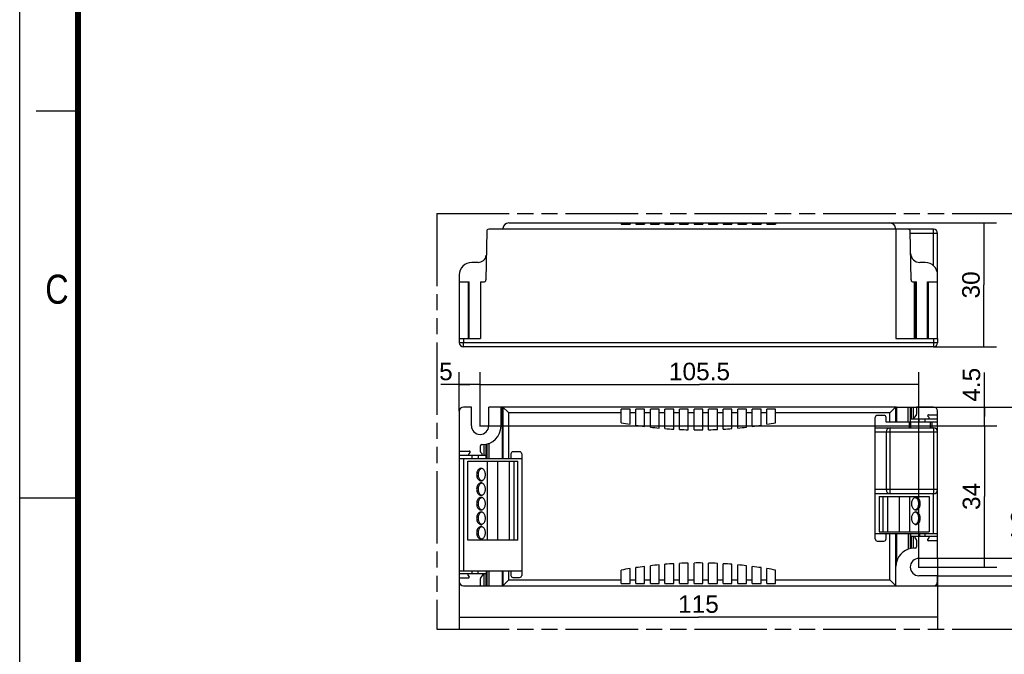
# Model space of a CAD drawing. Header units: millimetres. Extents: x 0 to 210, y 0 to 297.
# Tile 2 of 7: x 0 to 118, y 130 to 206. Entities that reach past the tile are written whole.
import ezdxf
from ezdxf.enums import TextEntityAlignment as Align

# ---------------------------------------------------------------- set-up
doc = ezdxf.new("R2010")
doc.units = ezdxf.units.MM
doc.header["$LTSCALE"] = 19.36
doc.linetypes.add('PHANTOM', pattern=[0.8, 0.45, -0.05, 0.1, -0.05, 0.1, -0.05])
doc.layers.get('0').update_dxf_attribs({"linetype": 'CONTINUOUS'})
for name, color, linetype in [('DEFAULT_3', 7, 'PHANTOM'), ('Z_AXIS', 7, 'CONTINUOUS'), ('Z_DIM_2D', 7, 'CONTINUOUS')]:
    doc.layers.add(name, color=color, linetype=linetype)
doc.styles.add('TEXTSTYLE_2', font='txt', dxfattribs={"width": 0.75})
doc.styles.add('TEXTSTYLE_3', font='helveticaneueltw1g-ltcn.otf')
doc.dimstyles.new('DIMSTYLE_1', dxfattribs={"dimtxt": 2.1, "dimasz": 3.5, "dimexe": 1.5, "dimexo": 0, "dimgap": 0.525, "dimtad": 1, "dimdec": 3, "dimlfac": 2, "dimdsep": 46, "dimtxsty": 'TEXTSTYLE_3', "dimcen": 0.09, "dimclrt": 5, "dimadec": 0, "dimazin": 0, "dimtp": 0.2, "dimtm": 0.2, "dimtfac": 1, "dimtdec": 3, "dimtofl": 0, "dimtmove": 0, "dimatfit": 3, "dimfxl": 0, "dimtolj": 1, "dimarcsym": 0})
doc.dimstyles.new('DIMSTYLE_2', dxfattribs={"dimtxt": 2.1, "dimasz": 3.5, "dimexe": 1.5, "dimexo": 0, "dimgap": 0.525, "dimtad": 1, "dimdec": 3, "dimlfac": 2, "dimdsep": 46, "dimtxsty": 'TEXTSTYLE_3', "dimcen": 0.09, "dimclrt": 5, "dimadec": 0, "dimazin": 0, "dimtp": 0.1, "dimtm": 0.1, "dimtfac": 1, "dimtdec": 3, "dimtofl": 0, "dimtmove": 0, "dimatfit": 3, "dimfxl": 0, "dimtolj": 1, "dimarcsym": 0})
doc.dimstyles.new('DIMSTYLE_3', dxfattribs={"dimtxt": 2.1, "dimasz": 3.5, "dimexe": 1.5, "dimexo": 0, "dimgap": 0.525, "dimtad": 1, "dimdec": 3, "dimlfac": 2, "dimdsep": 46, "dimtxsty": 'TEXTSTYLE_3', "dimcen": 0.09, "dimclrt": 5, "dimadec": 0, "dimazin": 0, "dimtp": 0.3, "dimtm": 0.3, "dimtfac": 1, "dimtdec": 3, "dimtofl": 0, "dimtmove": 0, "dimatfit": 3, "dimfxl": 0, "dimtolj": 1, "dimarcsym": 0})

# ---------------------------------------------------------------- blocks, each defined once
blk = doc.blocks.new('*D1')
at = {"layer": 'Z_DIM_2D', "color": 2, "linetype": 'Continuous'}
for p, q in [((104.59, 181.55), (117.41, 181.55)), ((115.91, 181.55), (115.91, 174.1)), ((115.91, 166.65), (115.91, 174.1)), ((109.84, 166.65), (117.41, 166.65))]:
    blk.add_line(p, q, dxfattribs=at)
at = {"layer": 'Z_DIM_2D', "color": 5, "linetype": 'Continuous', "style": 'TEXTSTYLE_3'}
blk.add_text('30', height=2.1, rotation=90, dxfattribs=at).set_placement((115.39, 174.1), align=Align.CENTER)
blk = doc.blocks.new('_NONE')
blk = doc.blocks.new('*D2')
at = {"layer": 'Z_DIM_2D', "color": 2, "linetype": 'Continuous'}
for p, q in [((52.84, 158.91), (52.84, 163.62)), ((55.34, 157.09), (55.34, 163.62)), ((54.09, 162.12), (50.64, 162.12)), ((52.84, 162.12), (54.09, 162.12)), ((55.34, 162.12), (54.09, 162.12))]:
    blk.add_line(p, q, dxfattribs=at)
at = {"layer": 'Z_DIM_2D', "color": 5, "linetype": 'Continuous', "style": 'TEXTSTYLE_3'}
blk.add_text('5', height=2.1, dxfattribs=at).set_placement((52.05, 162.64), align=Align.RIGHT)
blk = doc.blocks.new('*D3')
at = {"layer": 'Z_DIM_2D', "color": 2, "linetype": 'Continuous'}
for p, q in [((55.34, 157.16), (55.34, 163.62)), ((108.09, 140.08), (108.09, 163.62)), ((55.34, 162.12), (81.71, 162.12)), ((108.09, 162.12), (81.71, 162.12))]:
    blk.add_line(p, q, dxfattribs=at)
at = {"layer": 'Z_DIM_2D', "color": 5, "linetype": 'Continuous', "style": 'TEXTSTYLE_3'}
blk.add_text('105.5', height=2.1, dxfattribs=at).set_placement((81.71, 162.64), align=Align.CENTER)
blk = doc.blocks.new('*D4')
at = {"layer": 'Z_DIM_2D', "color": 2, "linetype": 'Continuous'}
for p, q in [((115.97, 158.28), (115.97, 163.57)), ((105.3, 159.41), (117.47, 159.41)), ((115.97, 159.41), (115.97, 158.28)), ((115.97, 157.16), (115.97, 158.28)), ((55.34, 157.16), (117.47, 157.16))]:
    blk.add_line(p, q, dxfattribs=at)
at = {"layer": 'Z_DIM_2D', "color": 5, "linetype": 'Continuous', "style": 'TEXTSTYLE_3'}
blk.add_text('4.5', height=2.1, rotation=90, dxfattribs=at).set_placement((115.45, 160.05))
blk = doc.blocks.new('*D5')
at = {"layer": 'Z_DIM_2D', "color": 2, "linetype": 'Continuous'}
for p, q in [((55.27, 157.16), (117.47, 157.16)), ((115.97, 157.16), (115.97, 148.66)), ((115.97, 140.16), (115.97, 148.66)), ((108.02, 140.16), (117.47, 140.16))]:
    blk.add_line(p, q, dxfattribs=at)
at = {"layer": 'Z_DIM_2D', "color": 5, "linetype": 'Continuous', "style": 'TEXTSTYLE_3'}
blk.add_text('34', height=2.1, rotation=90, dxfattribs=at).set_placement((115.45, 148.66), align=Align.CENTER)
blk = doc.blocks.new('*D6')
at = {"layer": 'Z_DIM_2D', "color": 2, "linetype": 'Continuous'}
for p, q in [((105.3, 159.41), (128.88, 159.41)), ((127.38, 159.41), (127.38, 148.66)), ((127.38, 137.91), (127.38, 148.66)), ((105.3, 137.91), (128.88, 137.91))]:
    blk.add_line(p, q, dxfattribs=at)
at = {"layer": 'Z_DIM_2D', "color": 5, "linetype": 'Continuous', "style": 'TEXTSTYLE_3'}
blk.add_text('43', height=2.1, rotation=90, dxfattribs=at).set_placement((126.85, 148.66), align=Align.CENTER)
blk = doc.blocks.new('*D7')
at = {"layer": 'Z_DIM_2D', "color": 2, "linetype": 'Continuous'}
for p, q in [((52.84, 154.1), (52.84, 132.63)), ((110.34, 141.21), (110.34, 132.63)), ((52.84, 134.13), (81.59, 134.13)), ((110.34, 134.13), (81.59, 134.13))]:
    blk.add_line(p, q, dxfattribs=at)
at = {"layer": 'Z_DIM_2D', "color": 5, "linetype": 'Continuous', "style": 'TEXTSTYLE_3'}
blk.add_text('115', height=2.1, dxfattribs=at).set_placement((81.59, 134.66), align=Align.CENTER)
blk = doc.blocks.new('*D8')
at = {"layer": 'Z_DIM_2D', "color": 2, "linetype": 'Continuous'}
for p, q in [((121.77, 140.16), (121.77, 146.45)), ((110.34, 141.21), (123.27, 141.21)), ((121.77, 141.21), (121.77, 140.16)), ((121.77, 139.11), (121.77, 140.16)), ((110.34, 139.11), (123.27, 139.11))]:
    blk.add_line(p, q, dxfattribs=at)
at = {"layer": 'Z_DIM_2D', "color": 5, "linetype": 'Continuous', "style": 'TEXTSTYLE_3'}
blk.add_text('4.2', height=2.1, rotation=90, dxfattribs=at).set_placement((121.25, 142.92))

msp = doc.modelspace()

# ---------------------------------------------------------------- linework, layer by layer
at = {"color": 2, "linetype": 'Continuous'}
for p, q in [((0, 0), (0, 297)), ((7, 195), (2, 195)), ((0, 148.5), (7, 148.5))]:
    msp.add_line(p, q, dxfattribs=at)
at = {"color": 7, "linetype": 'Continuous'}
for p, q in [((109.83916, 180.80163), (105.38661, 180.80164)), ((107.14571, 174.69727), (107.04345, 180.556)), ((110.33916, 167.65164), (110.33916, 180.30163)), ((55.09373, 176.80164), (54.33917, 176.80164)), ((108.83918, 176.80308), (108.19975, 176.80308)), ((52.83917, 175.30164), (52.83917, 174.45164)), ((107.39567, 174.45164), (107.78741, 174.45164)), ((107.78741, 167.65164), (107.78741, 174.45164)), ((109.13024, 174.45164), (110.33916, 174.45164)), ((109.83916, 166.65164), (53.33916, 166.65164)), ((105.38661, 159.40848), (107.78926, 159.40848)), ((107.78926, 159.40848), (107.78926, 158.54198)), ((102.83916, 143.54198), (102.83916, 158.15848)), ((103.88916, 158.40848), (103.08916, 158.40848)), ((104.13916, 157.60848), (104.13916, 158.15848)), ((110.33916, 157.60748), (104.13916, 157.60848)), ((107.08986, 157.98248), (110.33916, 157.98248)), ((107.75252, 158.44102), (107.5056, 158.14676)), ((108.09349, 157.98248), (108.09349, 157.60748)), ((109.30333, 158.14673), (109.15953, 158.31823)), ((109.23616, 158.48248), (110.33916, 158.48248)), ((110.33916, 143.32749), (110.33916, 158.48248)), ((102.83916, 156.90848), (109.83916, 156.90848)), ((104.13916, 156.40848), (104.13916, 149.48348)), ((52.83916, 154.09997), (52.83916, 153.22497)), ((60.08916, 154.02498), (59.28916, 154.02498)), ((52.83917, 153.59997), (56.08442, 153.59997)), ((52.83917, 153.22498), (56.13487, 153.22498)), ((53.33916, 153.22498), (53.33916, 139.70848)), ((53.86416, 143.40848), (53.86416, 152.90848)), ((53.86416, 152.90848), (59.86416, 152.90848)), ((56.08442, 153.22498), (56.08442, 153.59997)), ((56.21416, 143.40848), (56.21416, 152.90848)), ((57.46416, 143.40848), (57.46416, 152.90848)), ((58.7876, 153.22498), (60.33916, 153.22498)), ((58.86416, 143.40848), (58.86416, 152.90848)), ((59.03916, 153.77498), (59.03916, 153.22498)), ((59.44559, 143.40848), (59.44559, 152.90848)), ((59.86416, 143.40848), (59.86416, 152.90848)), ((60.33916, 153.77498), (60.33916, 139.15848)), ((55.48254, 152.00299), (55.41162, 151.9657)), ((55.54313, 152.02173), (55.48254, 152.00299)), ((55.41162, 150.60126), (55.48254, 150.56397)), ((55.48254, 150.56397), (55.54313, 150.54523)), ((55.48254, 150.25299), (55.41162, 150.2157)), ((55.54313, 150.27173), (55.48254, 150.25299)), ((55.41162, 148.85126), (55.48254, 148.81397)), ((55.48254, 148.50299), (55.41162, 148.4657)), ((55.48254, 148.81397), (55.54313, 148.79523)), ((55.54313, 148.52173), (55.48254, 148.50299)), ((109.83916, 148.98348), (102.83916, 148.98348)), ((103.31416, 148.65848), (109.31416, 148.65848)), ((103.31416, 148.65848), (103.31416, 144.40848)), ((103.73273, 148.65848), (103.73273, 144.40848)), ((104.31416, 148.65848), (104.31416, 144.40848)), ((105.71416, 148.65848), (105.71416, 144.40848)), ((106.96416, 148.65848), (106.96416, 144.40848)), ((107.69578, 148.50299), (107.63519, 148.52173)), ((107.7667, 148.4657), (107.69578, 148.50299)), ((109.31416, 148.65848), (109.31416, 144.40848)), ((109.83916, 144.20948), (109.83916, 148.98348)), ((55.41162, 147.10126), (55.48254, 147.06397)), ((55.48254, 147.06397), (55.54313, 147.04523)), ((55.54313, 146.77173), (55.48254, 146.75299)), ((107.63519, 147.04523), (107.69578, 147.06397)), ((107.69578, 146.75299), (107.63519, 146.77173)), ((107.69578, 147.06397), (107.7667, 147.10126)), ((55.48254, 146.75299), (55.41162, 146.7157)), ((107.7667, 146.7157), (107.69578, 146.75299)), ((55.41162, 145.35126), (55.48254, 145.31397)), ((55.48254, 145.00299), (55.41162, 144.9657)), ((55.48254, 145.31397), (55.54313, 145.29523)), ((55.54313, 145.02173), (55.48254, 145.00299)), ((103.31416, 144.40848), (109.31416, 144.40848)), ((107.63519, 145.29523), (107.69578, 145.31397)), ((107.69578, 145.31397), (107.7667, 145.35126)), ((59.86416, 143.40848), (53.86416, 143.40848)), ((55.41162, 143.60126), (55.48254, 143.56397)), ((55.48254, 143.56397), (55.54313, 143.54523)), ((102.83916, 144.20848), (110.33918, 144.20948)), ((103.08916, 143.29198), (103.88916, 143.29198)), ((104.13916, 143.54198), (104.13916, 144.20848)), ((110.33918, 143.83448), (107.08992, 143.83448)), ((107.60242, 143.66903), (107.75178, 143.49089)), ((107.78741, 143.39295), (107.78741, 142.57348)), ((109.15354, 143.49177), (109.30326, 143.6702)), ((110.33916, 143.32749), (109.23014, 143.32749)), ((107.63758, 142.42365), (107.53882, 142.42365)), ((52.83916, 139.71098), (52.83916, 138.83598)), ((52.83917, 139.70848), (56.13487, 139.70848)), ((56.08442, 139.70848), (56.08442, 139.33598)), ((58.7876, 139.70848), (60.33916, 139.70848)), ((59.03916, 139.70848), (59.03916, 139.15848)), ((56.08442, 139.33598), (52.83917, 139.33598)), ((59.28916, 138.90848), (60.08916, 138.90848))]:
    msp.add_line(p, q, dxfattribs=at)
at = {"color": 9, "linetype": 'Continuous'}
for p, q in [((110.33916, 180.30163), (107.04789, 180.30163)), ((109.83916, 176.41686), (109.83916, 180.80163)), ((107.53882, 167.65164), (107.53882, 174.45164)), ((107.63758, 167.65164), (107.63758, 174.45164)), ((109.23014, 167.65164), (109.23014, 174.45164)), ((110.33916, 167.15164), (52.83916, 167.15164)), ((53.33916, 166.65164), (53.33916, 167.15164)), ((109.83916, 167.15164), (109.83916, 166.65164)), ((104.58818, 157.60848), (104.58818, 158.70848)), ((105.28681, 159.40711), (105.28681, 157.60848)), ((105.38661, 159.40848), (105.38661, 157.60848)), ((106.79349, 157.60848), (106.79349, 159.40848)), ((107.04345, 159.40848), (107.04345, 157.60848)), ((107.14571, 159.40848), (107.14571, 157.98248)), ((107.39567, 159.40848), (107.39567, 157.98248)), ((106.93856, 156.90848), (106.93856, 157.60748)), ((107.08986, 157.60848), (107.08986, 157.98248)), ((107.1117, 156.90848), (107.1117, 157.60748)), ((108.83916, 157.60748), (108.83916, 157.98248)), ((109.46657, 156.90848), (109.46657, 157.60748)), ((109.63971, 157.60748), (109.63971, 156.90848)), ((102.83916, 156.40848), (110.33916, 156.40848)), ((104.63916, 148.98348), (104.63916, 156.90848)), ((109.83916, 156.90848), (109.83916, 148.98348)), ((55.78265, 154.89794), (55.78265, 153.59997)), ((56.03261, 154.92846), (56.03261, 153.59997)), ((54.33917, 153.59997), (54.33917, 153.22497)), ((55.09373, 153.59997), (55.09373, 153.22497)), ((110.33916, 149.48348), (102.83916, 149.48348)), ((104.58818, 138.60848), (104.58818, 144.20848)), ((105.28681, 144.20848), (105.28681, 137.90985)), ((105.38661, 144.20848), (105.38661, 140.73445)), ((106.79349, 144.20848), (106.79349, 142.29453)), ((107.04345, 144.20848), (107.04345, 142.36757)), ((107.08992, 144.20848), (107.08992, 143.83448)), ((107.14571, 143.83448), (107.14571, 142.3885)), ((107.39567, 143.83448), (107.39567, 142.41902)), ((108.19975, 143.83448), (108.19975, 144.20948)), ((108.83918, 143.83448), (108.83918, 144.20948)), ((54.33917, 139.71098), (54.33917, 139.33598)), ((55.09373, 139.33598), (55.09373, 139.71098)), ((55.78265, 139.33598), (55.78265, 137.90848)), ((56.03261, 139.33598), (56.03261, 137.90848))]:
    msp.add_line(p, q, dxfattribs=at)
at = {"color": 7, "linetype": 'Continuous', "const_width": 0.7}
msp.add_lwpolyline([(7, 7), (7, 290)], dxfattribs=at)
at = {"color": 7, "linetype": 'Continuous'}
for points in [[(55.45515, 152.03348), (55.38594, 152.02698), (55.31789, 152.00792), (55.25222, 151.97631), (55.18999, 151.933), (55.13234, 151.87843), (55.08015, 151.81381), (55.03446, 151.74), (54.99587, 151.65848), (54.96524, 151.57046), (54.94289, 151.47759), (54.92949, 151.38219), (54.92482, 151.28348)], [(55.41162, 151.9657), (55.34525, 151.91432), (55.28463, 151.85029), (55.23119, 151.77455), (55.18579, 151.68896), (55.1496, 151.59499), (55.12308, 151.49478), (55.10719, 151.39127), (55.1016, 151.28348)], [(55.98548, 151.28348), (55.98081, 151.38219), (55.96741, 151.47759), (55.94506, 151.57046), (55.91443, 151.65848), (55.87584, 151.74), (55.83015, 151.81381), (55.77796, 151.87843), (55.72032, 151.933), (55.65808, 151.97631), (55.59241, 152.00792), (55.52436, 152.02698), (55.45515, 152.03348)], [(54.92482, 151.28348), (54.92949, 151.18477), (54.94289, 151.08937), (54.96524, 150.9965), (54.99587, 150.90848), (55.03446, 150.82696), (55.08015, 150.75315), (55.13234, 150.68853), (55.18999, 150.63396), (55.25222, 150.59065), (55.31789, 150.55904), (55.38594, 150.53998), (55.45515, 150.53348)], [(55.1016, 151.28348), (55.10719, 151.17569), (55.12308, 151.07218), (55.1496, 150.97197), (55.18579, 150.878), (55.23119, 150.79241), (55.28463, 150.71667), (55.34525, 150.65264), (55.41162, 150.60126)], [(55.45515, 150.53348), (55.52436, 150.53998), (55.59241, 150.55904), (55.65808, 150.59065), (55.72032, 150.63396), (55.77796, 150.68853), (55.83015, 150.75315), (55.87584, 150.82696), (55.91443, 150.90848), (55.94506, 150.9965), (55.96741, 151.08937), (55.98081, 151.18477), (55.98548, 151.28348)], [(55.45515, 150.28348), (55.38594, 150.27698), (55.31789, 150.25792), (55.25222, 150.22631), (55.18999, 150.183), (55.13234, 150.12843), (55.08015, 150.06381), (55.03446, 149.99), (54.99587, 149.90848), (54.96524, 149.82046), (54.94289, 149.72759), (54.92949, 149.63219), (54.92482, 149.53348)], [(54.92482, 149.53348), (54.92949, 149.43477), (54.94289, 149.33937), (54.96524, 149.2465), (54.99587, 149.15848), (55.03446, 149.07696), (55.08015, 149.00315), (55.13234, 148.93853), (55.18999, 148.88396), (55.25222, 148.84065), (55.31789, 148.80904), (55.38594, 148.78998), (55.45515, 148.78348)], [(55.41162, 150.2157), (55.34525, 150.16432), (55.28463, 150.10029), (55.23119, 150.02455), (55.18579, 149.93896), (55.1496, 149.84499), (55.12308, 149.74478), (55.10719, 149.64127), (55.1016, 149.53348)], [(55.1016, 149.53348), (55.10719, 149.42569), (55.12308, 149.32218), (55.1496, 149.22197), (55.18579, 149.128), (55.23119, 149.04241), (55.28463, 148.96667), (55.34525, 148.90264), (55.41162, 148.85126)], [(55.98548, 149.53348), (55.98081, 149.63219), (55.96741, 149.72759), (55.94506, 149.82046), (55.91443, 149.90848), (55.87584, 149.99), (55.83015, 150.06381), (55.77796, 150.12843), (55.72032, 150.183), (55.65808, 150.22631), (55.59241, 150.25792), (55.52436, 150.27698), (55.45515, 150.28348)], [(55.45515, 148.78348), (55.52436, 148.78998), (55.59241, 148.80904), (55.65808, 148.84065), (55.72032, 148.88396), (55.77796, 148.93853), (55.83015, 149.00315), (55.87584, 149.07696), (55.91443, 149.15848), (55.94506, 149.2465), (55.96741, 149.33937), (55.98081, 149.43477), (55.98548, 149.53348)], [(55.45515, 148.53348), (55.38594, 148.52698), (55.31789, 148.50792), (55.25222, 148.47631), (55.18999, 148.433), (55.13234, 148.37843), (55.08015, 148.31381), (55.03446, 148.24), (54.99587, 148.15848), (54.96524, 148.07046), (54.94289, 147.97759), (54.92949, 147.88219), (54.92482, 147.78348)], [(55.41162, 148.4657), (55.34525, 148.41432), (55.28463, 148.35029), (55.23119, 148.27455), (55.18579, 148.18896), (55.1496, 148.09499), (55.12308, 147.99478), (55.10719, 147.89127), (55.1016, 147.78348)], [(55.98548, 147.78348), (55.98081, 147.88219), (55.96741, 147.97759), (55.94506, 148.07046), (55.91443, 148.15848), (55.87584, 148.24), (55.83015, 148.31381), (55.77796, 148.37843), (55.72032, 148.433), (55.65808, 148.47631), (55.59241, 148.50792), (55.52436, 148.52698), (55.45515, 148.53348)], [(107.72317, 148.53348), (107.65396, 148.52698), (107.58591, 148.50792), (107.52024, 148.47631), (107.458, 148.433), (107.40036, 148.37843), (107.34817, 148.31381), (107.30248, 148.24), (107.26389, 148.15848), (107.23326, 148.07046), (107.21091, 147.97759), (107.19751, 147.88219), (107.19284, 147.78348)], [(108.2535, 147.78348), (108.24883, 147.88219), (108.23543, 147.97759), (108.21308, 148.07046), (108.18245, 148.15848), (108.14386, 148.24), (108.09817, 148.31381), (108.04598, 148.37843), (107.98833, 148.433), (107.9261, 148.47631), (107.86043, 148.50792), (107.79238, 148.52698), (107.72317, 148.53348)], [(108.07672, 147.78348), (108.07114, 147.89127), (108.05524, 147.99478), (108.02872, 148.09499), (107.99254, 148.18896), (107.94713, 148.27455), (107.89369, 148.35029), (107.83307, 148.41432), (107.7667, 148.4657)], [(54.92482, 147.78348), (54.92949, 147.68477), (54.94289, 147.58937), (54.96524, 147.4965), (54.99587, 147.40848), (55.03446, 147.32696), (55.08015, 147.25315), (55.13234, 147.18853), (55.18999, 147.13396), (55.25222, 147.09065), (55.31789, 147.05904), (55.38594, 147.03998), (55.45515, 147.03348)], [(55.45515, 146.78348), (55.38594, 146.77698), (55.31789, 146.75792), (55.25222, 146.72631), (55.18999, 146.683), (55.13234, 146.62843), (55.08015, 146.56381), (55.03446, 146.49), (54.99587, 146.40848), (54.96524, 146.32046), (54.94289, 146.22759), (54.92949, 146.13219), (54.92482, 146.03348)], [(55.1016, 147.78348), (55.10719, 147.67569), (55.12308, 147.57218), (55.1496, 147.47197), (55.18579, 147.378), (55.23119, 147.29241), (55.28463, 147.21667), (55.34525, 147.15264), (55.41162, 147.10126)], [(55.45515, 147.03348), (55.52436, 147.03998), (55.59241, 147.05904), (55.65808, 147.09065), (55.72032, 147.13396), (55.77796, 147.18853), (55.83015, 147.25315), (55.87584, 147.32696), (55.91443, 147.40848), (55.94506, 147.4965), (55.96741, 147.58937), (55.98081, 147.68477), (55.98548, 147.78348)], [(55.98548, 146.03348), (55.98081, 146.13219), (55.96741, 146.22759), (55.94506, 146.32046), (55.91443, 146.40848), (55.87584, 146.49), (55.83015, 146.56381), (55.77796, 146.62843), (55.72032, 146.683), (55.65808, 146.72631), (55.59241, 146.75792), (55.52436, 146.77698), (55.45515, 146.78348)], [(107.19284, 147.78348), (107.19751, 147.68477), (107.21091, 147.58937), (107.23326, 147.4965), (107.26389, 147.40848), (107.30248, 147.32696), (107.34817, 147.25315), (107.40036, 147.18853), (107.458, 147.13396), (107.52024, 147.09065), (107.58591, 147.05904), (107.65396, 147.03998), (107.72317, 147.03348)], [(107.72317, 146.78348), (107.65396, 146.77698), (107.58591, 146.75792), (107.52024, 146.72631), (107.458, 146.683), (107.40036, 146.62843), (107.34817, 146.56381), (107.30248, 146.49), (107.26389, 146.40848), (107.23326, 146.32046), (107.21091, 146.22759), (107.19751, 146.13219), (107.19284, 146.03348)], [(107.72317, 147.03348), (107.79238, 147.03998), (107.86043, 147.05904), (107.9261, 147.09065), (107.98833, 147.13396), (108.04598, 147.18853), (108.09817, 147.25315), (108.14386, 147.32696), (108.18245, 147.40848), (108.21308, 147.4965), (108.23543, 147.58937), (108.24883, 147.68477), (108.2535, 147.78348)], [(108.2535, 146.03348), (108.24883, 146.13219), (108.23543, 146.22759), (108.21308, 146.32046), (108.18245, 146.40848), (108.14386, 146.49), (108.09817, 146.56381), (108.04598, 146.62843), (107.98833, 146.683), (107.9261, 146.72631), (107.86043, 146.75792), (107.79238, 146.77698), (107.72317, 146.78348)], [(107.7667, 147.10126), (107.83307, 147.15264), (107.89369, 147.21667), (107.94713, 147.29241), (107.99254, 147.378), (108.02872, 147.47197), (108.05524, 147.57218), (108.07114, 147.67569), (108.07672, 147.78348)], [(54.92482, 146.03348), (54.92949, 145.93477), (54.94289, 145.83937), (54.96524, 145.7465), (54.99587, 145.65848), (55.03446, 145.57696), (55.08015, 145.50315), (55.13234, 145.43853), (55.18999, 145.38396), (55.25222, 145.34065), (55.31789, 145.30904), (55.38594, 145.28998), (55.45515, 145.28348)], [(55.41162, 146.7157), (55.34525, 146.66432), (55.28463, 146.60029), (55.23119, 146.52455), (55.18579, 146.43896), (55.1496, 146.34499), (55.12308, 146.24478), (55.10719, 146.14127), (55.1016, 146.03348)], [(55.1016, 146.03348), (55.10719, 145.92569), (55.12308, 145.82218), (55.1496, 145.72197), (55.18579, 145.628), (55.23119, 145.54241), (55.28463, 145.46667), (55.34525, 145.40264), (55.41162, 145.35126)], [(55.45515, 145.28348), (55.52436, 145.28998), (55.59241, 145.30904), (55.65808, 145.34065), (55.72032, 145.38396), (55.77796, 145.43853), (55.83015, 145.50315), (55.87584, 145.57696), (55.91443, 145.65848), (55.94506, 145.7465), (55.96741, 145.83937), (55.98081, 145.93477), (55.98548, 146.03348)], [(107.19284, 146.03348), (107.19751, 145.93477), (107.21091, 145.83937), (107.23326, 145.7465), (107.26389, 145.65848), (107.30248, 145.57696), (107.34817, 145.50315), (107.40036, 145.43853), (107.458, 145.38396), (107.52024, 145.34065), (107.58591, 145.30904), (107.65396, 145.28998), (107.72317, 145.28348)], [(107.72317, 145.28348), (107.79238, 145.28998), (107.86043, 145.30904), (107.9261, 145.34065), (107.98833, 145.38396), (108.04598, 145.43853), (108.09817, 145.50315), (108.14386, 145.57696), (108.18245, 145.65848), (108.21308, 145.7465), (108.23543, 145.83937), (108.24883, 145.93477), (108.2535, 146.03348)], [(108.07672, 146.03348), (108.07114, 146.14127), (108.05524, 146.24478), (108.02872, 146.34499), (107.99254, 146.43896), (107.94713, 146.52455), (107.89369, 146.60029), (107.83307, 146.66432), (107.7667, 146.7157)], [(107.7667, 145.35126), (107.83307, 145.40264), (107.89369, 145.46667), (107.94713, 145.54241), (107.99254, 145.628), (108.02872, 145.72197), (108.05524, 145.82218), (108.07114, 145.92569), (108.07672, 146.03348)], [(55.45515, 145.03348), (55.38594, 145.02698), (55.31789, 145.00792), (55.25222, 144.97631), (55.18999, 144.933), (55.13234, 144.87843), (55.08015, 144.81381), (55.03446, 144.74), (54.99587, 144.65848), (54.96524, 144.57046), (54.94289, 144.47759), (54.92949, 144.38219), (54.92482, 144.28348)], [(55.41162, 144.9657), (55.34525, 144.91432), (55.28463, 144.85029), (55.23119, 144.77455), (55.18579, 144.68896), (55.1496, 144.59499), (55.12308, 144.49478), (55.10719, 144.39127), (55.1016, 144.28348)], [(55.98548, 144.28348), (55.98081, 144.38219), (55.96741, 144.47759), (55.94506, 144.57046), (55.91443, 144.65848), (55.87584, 144.74), (55.83015, 144.81381), (55.77796, 144.87843), (55.72032, 144.933), (55.65808, 144.97631), (55.59241, 145.00792), (55.52436, 145.02698), (55.45515, 145.03348)], [(54.92482, 144.28348), (54.92949, 144.18477), (54.94289, 144.08937), (54.96524, 143.9965), (54.99587, 143.90848), (55.03446, 143.82696), (55.08015, 143.75315), (55.13234, 143.68853), (55.18999, 143.63396), (55.25222, 143.59065), (55.31789, 143.55904), (55.38594, 143.53998), (55.45515, 143.53348)], [(55.1016, 144.28348), (55.10719, 144.17569), (55.12308, 144.07218), (55.1496, 143.97197), (55.18579, 143.878), (55.23119, 143.79241), (55.28463, 143.71667), (55.34525, 143.65264), (55.41162, 143.60126)], [(55.45515, 143.53348), (55.52436, 143.53998), (55.59241, 143.55904), (55.65808, 143.59065), (55.72032, 143.63396), (55.77796, 143.68853), (55.83015, 143.75315), (55.87584, 143.82696), (55.91443, 143.90848), (55.94506, 143.9965), (55.96741, 144.08937), (55.98081, 144.18477), (55.98548, 144.28348)]]:
    msp.add_lwpolyline(points, dxfattribs=at)
for centre, radius, start, end in [((106.79349, 180.55164), 0.25, 1, 89.9999025), ((109.83916, 180.30163), 0.5, 0, 89.9999025), ((55.09373, 177.80164), 1, 270, 352.1727639), ((108.19975, 177.91308), 1.11, 181, 270), ((54.33917, 175.30164), 1.5, 90, 180), ((108.83918, 175.30308), 1.5, 0, 90), ((107.39567, 174.70164), 0.25, 181, 270), ((53.33916, 167.15164), 0.5, 180, 270), ((109.83916, 167.15164), 0.5, 270, 360), ((103.08916, 158.15848), 0.25, 90, 180), ((103.88916, 158.15848), 0.25, 0, 90), ((107.58221, 158.08248), 0.1, 140, 270), ((107.63221, 158.54198), 0.15706, 320, 360), ((109.23616, 158.38248), 0.1, 90, 219.9797576), ((109.22671, 158.08248), 0.1, 270, 39.9797576), ((104.63916, 156.40848), 0.5, 90, 180), ((109.83916, 156.40848), 0.5, 0, 90), ((59.28916, 153.77498), 0.25, 90, 180), ((60.08916, 153.77498), 0.25, 0, 90), ((54.05021, 153.69997), 0.1, 140, 270), ((55.49853, 153.69997), 0.1, 270, 39.9797576), ((104.63916, 149.48348), 0.5, 180, 270), ((109.83916, 149.48348), 0.5, 270, 360), ((103.08916, 143.54198), 0.25, 180, 270), ((103.88916, 143.54198), 0.25, 270, 360), ((107.6796, 143.73375), 0.10073, 90, 219.9797576), ((107.63497, 143.39295), 0.15244, 0, 39.9797576), ((109.23014, 143.42749), 0.1, 140, 270), ((109.22666, 143.73448), 0.1, 320, 90), ((107.53882, 140.20799), 2.21566, 90, 166.2547315), ((107.63758, 142.57348), 0.14983, 270, 360), ((53.95151, 139.23598), 0.1, 90, 220), ((55.59674, 139.23598), 0.1, 320, 90), ((59.28916, 139.15848), 0.25, 180, 270), ((60.08916, 139.15848), 0.25, 270, 360)]:
    msp.add_arc(centre, radius, start, end, dxfattribs=at)
at = {"layer": 'DEFAULT_3', "color": 91, "linetype": 'PHANTOM', "true_color": 0x80ff80}
for p, q in [((50.12864, 182.68), (50.12864, 132.68)), ((50.12864, 182.68), (150.12864, 182.68)), ((50.12864, 132.68), (150.12864, 132.68))]:
    msp.add_line(p, q, dxfattribs=at)
at = {"layer": 'Z_AXIS', "color": 7, "linetype": 'Continuous'}
for p, q in [((58.7876, 181.55164), (104.58818, 181.55164)), ((72.31416, 181.55164), (72.31416, 181.40164)), ((72.31416, 181.40164), (73.36416, 181.40164)), ((73.36416, 181.55164), (73.36416, 181.40164)), ((74.06416, 181.55164), (74.06416, 181.40164)), ((74.06416, 181.40164), (75.11416, 181.40164)), ((75.11416, 181.55164), (75.11416, 181.40164)), ((75.81416, 181.55164), (75.81416, 181.40164)), ((75.81416, 181.40164), (76.86416, 181.40164)), ((76.86416, 181.55164), (76.86416, 181.40164)), ((77.56416, 181.55164), (77.56416, 181.40164)), ((77.56416, 181.40164), (78.61416, 181.40164)), ((78.61416, 181.55164), (78.61416, 181.40164)), ((79.31416, 181.55164), (79.31416, 181.40164)), ((79.31416, 181.40164), (80.36416, 181.40164)), ((80.36416, 181.55164), (80.36416, 181.40164)), ((81.06416, 181.55164), (81.06416, 181.40164)), ((81.06416, 181.40164), (82.11416, 181.40164)), ((82.11416, 181.55164), (82.11416, 181.40164)), ((82.81416, 181.55164), (82.81416, 181.40164)), ((82.81416, 181.40164), (83.86416, 181.40164)), ((83.86416, 181.55164), (83.86416, 181.40164)), ((84.56416, 181.55164), (84.56416, 181.40164)), ((84.56416, 181.40164), (85.61416, 181.40164)), ((85.61416, 181.55164), (85.61416, 181.40164)), ((86.31416, 181.55164), (86.31416, 181.40164)), ((86.31416, 181.40164), (87.36416, 181.40164)), ((87.36416, 181.55164), (87.36416, 181.40164)), ((88.06416, 181.55164), (88.06416, 181.40164)), ((88.06416, 181.40164), (89.11416, 181.40164)), ((89.11416, 181.55164), (89.11416, 181.40164)), ((89.81416, 181.55164), (89.81416, 181.40164)), ((89.81416, 181.40164), (90.86416, 181.40164)), ((90.86416, 181.55164), (90.86416, 181.40164)), ((56.13487, 180.556), (56.03261, 174.69727)), ((57.98916, 180.80164), (56.38483, 180.80164)), ((105.32316, 180.82435), (105.32316, 167.65164)), ((52.83916, 174.45164), (52.83916, 167.15164)), ((52.83916, 174.45164), (54.04206, 174.45164)), ((54.04216, 167.65164), (54.04216, 174.45164)), ((55.38966, 174.45164), (55.38966, 167.65164)), ((55.38966, 174.45164), (55.78265, 174.45164)), ((109.13014, 167.65164), (109.13014, 174.45164)), ((52.83916, 167.65164), (55.38966, 167.65164)), ((105.32316, 167.65164), (110.33916, 167.65164)), ((110.33916, 167.65164), (110.33916, 167.15164)), ((52.83916, 158.90848), (52.83916, 154.09997)), ((54.28916, 159.40848), (53.33916, 159.40848)), ((54.28916, 157.15848), (54.28916, 159.40848)), ((56.38916, 157.15848), (56.38916, 159.40848)), ((105.38661, 159.40848), (56.38916, 159.40848)), ((57.85516, 157.10897), (57.85516, 159.40848)), ((72.31416, 157.51753), (72.31416, 159.14149)), ((73.36416, 159.14149), (72.31416, 159.14149)), ((73.36416, 157.33279), (73.36416, 159.14149)), ((74.06416, 157.22228), (74.06416, 159.14149)), ((75.11416, 159.14149), (74.06416, 159.14149)), ((75.11416, 157.07531), (75.11416, 159.14149)), ((75.81416, 156.98977), (75.81416, 159.14149)), ((76.86416, 159.14149), (75.81416, 159.14149)), ((76.86416, 156.88001), (76.86416, 159.14149)), ((77.56416, 156.81914), (77.56416, 159.14149)), ((78.61416, 159.14149), (77.56416, 159.14149)), ((78.61416, 156.74619), (78.61416, 159.14149)), ((79.31416, 156.70975), (79.31416, 159.14149)), ((80.36416, 159.14149), (79.31416, 159.14149)), ((80.36416, 156.67334), (80.36416, 159.14149)), ((81.06416, 156.66121), (81.06416, 159.14149)), ((82.11416, 159.14149), (81.06416, 159.14149)), ((82.11416, 156.66121), (82.11416, 159.14149)), ((82.81416, 156.67334), (82.81416, 159.14149)), ((83.86416, 159.14149), (82.81416, 159.14149)), ((83.86416, 156.70975), (83.86416, 159.14149)), ((84.56416, 156.74619), (84.56416, 159.14149)), ((85.61416, 159.14149), (84.56416, 159.14149)), ((85.61416, 156.81914), (85.61416, 159.14149)), ((86.31416, 156.88001), (86.31416, 159.14149)), ((87.36416, 159.14149), (86.31416, 159.14149)), ((87.36416, 156.98977), (87.36416, 159.14149)), ((88.06416, 157.07531), (88.06416, 159.14149)), ((89.11416, 159.14149), (88.06416, 159.14149)), ((89.11416, 157.22228), (89.11416, 159.14149)), ((89.81416, 157.33279), (89.81416, 159.14149)), ((90.86416, 159.14149), (89.81416, 159.14149)), ((90.86416, 157.51753), (90.86416, 159.14149)), ((104.58818, 158.70848), (105.26324, 159.38354)), ((109.83916, 159.40848), (107.78926, 159.40848)), ((110.33916, 158.48248), (110.33916, 158.90848)), ((52.83916, 154.09997), (54.04086, 154.09997)), ((54.11746, 153.93569), (53.97361, 153.76425)), ((55.39016, 154.04031), (55.39016, 154.74331)), ((55.57516, 153.76422), (55.42579, 153.94236)), ((55.54074, 154.89331), (55.6395, 154.89331)), ((52.83916, 153.22498), (52.83916, 139.70848)), ((56.13487, 153.22498), (58.7876, 153.22498)), ((110.33916, 141.20848), (110.33916, 143.32749)), ((110.33916, 141.20848), (108.08916, 141.20848)), ((56.13487, 139.70848), (58.7876, 139.70848)), ((72.31416, 138.17547), (72.31416, 139.79109)), ((73.36416, 138.17547), (73.36416, 139.97583)), ((74.06416, 138.17547), (74.06416, 140.08634)), ((75.11416, 138.17547), (75.11416, 140.23331)), ((75.81416, 138.17547), (75.81416, 140.31885)), ((76.86416, 138.17547), (76.86416, 140.42861)), ((77.56416, 138.17547), (77.56416, 140.48948)), ((78.61416, 138.17547), (78.61416, 140.56243)), ((79.31416, 138.17547), (79.31416, 140.59887)), ((80.36416, 138.17547), (80.36416, 140.63528)), ((81.06416, 138.17547), (81.06416, 140.64741)), ((82.11416, 138.17547), (82.11416, 140.64741)), ((82.81416, 138.17547), (82.81416, 140.63528)), ((83.86416, 138.17547), (83.86416, 140.59887)), ((84.56416, 138.17547), (84.56416, 140.56243)), ((85.61416, 138.17547), (85.61416, 140.48948)), ((86.31416, 138.17547), (86.31416, 140.42861)), ((87.36416, 138.17547), (87.36416, 140.31885)), ((88.06416, 138.17547), (88.06416, 140.23331)), ((89.11416, 138.17547), (89.11416, 140.08634)), ((89.81416, 138.17547), (89.81416, 139.97583)), ((90.86416, 138.17547), (90.86416, 139.79109)), ((105.32316, 137.90848), (105.32316, 140.20799)), ((52.83916, 138.83598), (52.83916, 138.40848)), ((53.94216, 138.83598), (52.83916, 138.83598)), ((53.87491, 139.1717), (54.01876, 139.00026)), ((55.38966, 137.90848), (55.38966, 138.77648)), ((55.42639, 138.8774), (55.67334, 139.1717)), ((58.7876, 138.60848), (58.08896, 137.90985)), ((105.26352, 137.93314), (104.58818, 138.60848)), ((110.33916, 139.10848), (108.08916, 139.10848)), ((110.33916, 138.40848), (110.33916, 139.10848)), ((53.33916, 137.90848), (109.83916, 137.90848)), ((72.31416, 138.17547), (73.36416, 138.17547)), ((74.06416, 138.17547), (75.11416, 138.17547)), ((75.81416, 138.17547), (76.86416, 138.17547)), ((77.56416, 138.17547), (78.61416, 138.17547)), ((79.31416, 138.17547), (80.36416, 138.17547)), ((81.06416, 138.17547), (82.11416, 138.17547)), ((82.81416, 138.17547), (83.86416, 138.17547)), ((84.56416, 138.17547), (85.61416, 138.17547)), ((86.31416, 138.17547), (87.36416, 138.17547)), ((88.06416, 138.17547), (89.11416, 138.17547)), ((89.81416, 138.17547), (90.86416, 138.17547)), ((105.27843, 137.918), (105.26352, 137.93314)), ((105.28681, 137.90985), (105.27843, 137.918)), ((105.28826, 137.90922), (105.28681, 137.90985))]:
    msp.add_line(p, q, dxfattribs=at)
at = {"layer": 'Z_AXIS', "color": 9, "linetype": 'Continuous'}
for p, q in [((58.07576, 180.85164), (105.30001, 180.85164)), ((53.94216, 167.65164), (53.94216, 174.45164)), ((53.33916, 167.65164), (53.33916, 167.15164)), ((109.83916, 167.65164), (109.83916, 167.15164)), ((57.98916, 159.40848), (57.98916, 153.22498)), ((58.08896, 159.40711), (58.08896, 153.22498)), ((58.7876, 153.22498), (58.7876, 158.70848)), ((72.31416, 158.70848), (58.7876, 158.70848)), ((74.06416, 158.70848), (73.36416, 158.70848)), ((75.81416, 158.70848), (75.11416, 158.70848)), ((77.56416, 158.70848), (76.86416, 158.70848)), ((79.31416, 158.70848), (78.61416, 158.70848)), ((81.06416, 158.70848), (80.36416, 158.70848)), ((82.81416, 158.70848), (82.11416, 158.70848)), ((84.56416, 158.70848), (83.86416, 158.70848)), ((86.31416, 158.70848), (85.61416, 158.70848)), ((88.06416, 158.70848), (87.36416, 158.70848)), ((89.81416, 158.70848), (89.11416, 158.70848)), ((104.58818, 158.70848), (90.86416, 158.70848)), ((56.13487, 154.94939), (56.13487, 153.22498)), ((56.38483, 155.02243), (56.38483, 153.22498)), ((56.13487, 139.70848), (56.13487, 137.90848)), ((56.38483, 139.70848), (56.38483, 137.90848)), ((57.98916, 139.70848), (57.98916, 137.90848)), ((58.08896, 139.70848), (58.08896, 137.90985)), ((58.7876, 138.60848), (58.7876, 139.70848)), ((58.7876, 138.60848), (72.31416, 138.60848)), ((73.36416, 138.60848), (74.06416, 138.60848)), ((75.11416, 138.60848), (75.81416, 138.60848)), ((76.86416, 138.60848), (77.56416, 138.60848)), ((78.61416, 138.60848), (79.31416, 138.60848)), ((80.36416, 138.60848), (81.06416, 138.60848)), ((82.11416, 138.60848), (82.81416, 138.60848)), ((83.86416, 138.60848), (84.56416, 138.60848)), ((85.61416, 138.60848), (86.31416, 138.60848)), ((87.36416, 138.60848), (88.06416, 138.60848)), ((89.11416, 138.60848), (89.81416, 138.60848)), ((90.86416, 138.60848), (104.58818, 138.60848))]:
    msp.add_line(p, q, dxfattribs=at)
at = {"layer": 'Z_AXIS', "color": 7, "linetype": 'Continuous'}
for points in [[(58.07576, 159.40848), (58.08097, 159.4084), (58.08489, 159.40816), (58.08753, 159.40775), (58.08889, 159.40714)], [(58.08889, 159.40714), (58.70084, 158.79476), (58.7876, 158.70848)], [(105.26324, 159.38354), (105.27836, 159.39891), (105.2869, 159.40715)], [(105.2869, 159.40715), (105.2883, 159.40776), (105.29095, 159.40817), (105.29485, 159.4084), (105.30001, 159.40848)], [(58.08896, 137.90985), (58.08757, 137.90922), (58.08491, 137.9088), (58.08097, 137.90856), (58.07576, 137.90848)], [(105.30001, 137.90848), (105.29486, 137.90855), (105.29094, 137.90879), (105.28826, 137.90922)]]:
    msp.add_lwpolyline(points, dxfattribs=at)
for centre, radius, start, end in [((58.7876, 180.85164), 0.7, 90, 176.4166592), ((104.58818, 180.85164), 0.7, 3.5833204, 90), ((56.38483, 180.55164), 0.25, 90, 179), ((57.98916, 180.90164), 0.1, 270, 356.4166592), ((105.38661, 180.90164), 0.1, 183.5833204, 269.9999025), ((55.78265, 174.70164), 0.25, 270, 359), ((53.33916, 158.90848), 0.5, 90, 180), ((109.83916, 158.90848), 0.5, 0, 90), ((81.58916, 207.15848), 50.5, 259.4167863, 260.6264045), ((81.58916, 207.15848), 50.5, 279.3735955, 280.5832137), ((55.33916, 157.15848), 1.05, 180, 360), ((55.6395, 157.10897), 2.21566, 270, 360), ((81.58916, 207.15848), 50.5, 261.4304468, 262.6333808), ((81.58916, 207.15848), 50.5, 263.4334934, 264.6313046), ((81.58916, 207.15848), 50.5, 265.4285073, 266.6226992), ((81.58916, 207.15848), 50.5, 267.4179796, 268.6100155), ((81.58916, 207.15848), 50.5, 269.4043401, 270.5956599), ((81.58916, 207.15848), 50.5, 271.3899845, 272.5820204), ((81.58916, 207.15848), 50.5, 273.3773008, 274.5714927), ((81.58916, 207.15848), 50.5, 275.3686954, 276.5665066), ((81.58916, 207.15848), 50.5, 277.3666192, 278.5695532), ((54.04086, 153.99997), 0.1, 320, 90), ((55.54016, 154.74331), 0.15, 89.7801457, 180), ((55.5426, 154.04031), 0.15244, 180, 219.9797576), ((108.08916, 140.15848), 1.05, 90, 270), ((81.58916, 90.15014), 50.5, 99.3735955, 100.5832137), ((81.58916, 90.15014), 50.5, 97.3666192, 98.5695532), ((81.58916, 90.15014), 50.5, 95.3686954, 96.5665066), ((81.58916, 90.15014), 50.5, 93.3773008, 94.5714927), ((81.58916, 90.15014), 50.5, 91.3899845, 92.5820204), ((81.58916, 90.15014), 50.5, 89.4043401, 90.5956599), ((81.58916, 90.15014), 50.5, 87.4179796, 88.6100155), ((81.58916, 90.15014), 50.5, 85.4285073, 86.6226992), ((81.58916, 90.15014), 50.5, 83.4334934, 84.6313046), ((81.58916, 90.15014), 50.5, 81.4304468, 82.6333808), ((81.58916, 90.15014), 50.5, 79.4167863, 80.6264045), ((107.53882, 140.20799), 2.21566, 166.2547315, 180), ((53.94216, 138.93598), 0.1, 270, 40), ((55.54666, 138.77648), 0.157, 140, 180), ((53.33916, 138.40848), 0.5, 180, 270), ((109.83916, 138.40848), 0.5, 270, 360)]:
    msp.add_arc(centre, radius, start, end, dxfattribs=at)

# ---------------------------------------------------------------- texts
at = {"color": 5, "linetype": 'Continuous', "style": 'TEXTSTYLE_2', "width": 0.833333}
msp.add_text('C', height=3.5, dxfattribs=at).set_placement((3.07017, 171.83363))

# ---------------------------------------------------------------- dimensions: what is measured, and where the dimension line sits
at = {"layer": 'Z_DIM_2D', "color": 2, "linetype": 'Continuous'}
for base, p1, p2, angle, dimstyle, picture, middle in [((115.91481, 166.65164), (104.58818, 181.55164), (109.83916, 166.65164), 270, 'DIMSTYLE_1', '*D1', (115.91481, 174.09771)), ((115.97025, 157.15848), (105.30001, 159.40848), (55.33916, 157.15848), 270, 'DIMSTYLE_2', '*D4', (115.97025, 161.79583)), ((127.37559, 159.40848), (105.30001, 137.90848), (105.30001, 159.40848), 90, 'DIMSTYLE_3', '*D6', (127.37559, 148.64281)), ((115.97025, 157.15848), (108.01876, 140.15848), (55.27476, 157.15848), 90, 'DIMSTYLE_3', '*D5', (115.97025, 148.66631)), ((52.83916, 134.13174), (110.33916, 141.20848), (52.83916, 154.09997), 180, 'DIMSTYLE_3', '*D7', (81.63226, 134.13174)), ((121.7717, 139.10848), (110.33916, 141.20848), (110.33916, 139.10848), 270, 'DIMSTYLE_2', '*D8', (121.7717, 144.6623))]:
    dim = msp.add_linear_dim(base=base, p1=p1, p2=p2, angle=angle, dimstyle=dimstyle, override={"dimblk1": 'NONE', "dimblk2": 'NONE', "dimsah": 1}, dxfattribs=at)
    dim.commit()
    dim.dimension.update_dxf_attribs({"geometry": picture, "text_midpoint": middle, "dimtype": 160})
for base, p1, p2, dimstyle, picture, middle in [((55.33916, 162.11824), (52.83916, 158.90848), (55.33916, 157.08808), 'DIMSTYLE_2', '*D2', (51.3421, 162.11824)), ((108.08916, 162.11824), (55.33916, 157.15848), (108.08916, 140.08208), 'DIMSTYLE_3', '*D3', (81.75726, 162.11824))]:
    dim = msp.add_linear_dim(base=base, p1=p1, p2=p2, dimstyle=dimstyle, override={"dimblk1": 'NONE', "dimblk2": 'NONE', "dimsah": 1}, dxfattribs=at)
    dim.commit()
    dim.dimension.update_dxf_attribs({"geometry": picture, "text_midpoint": middle, "dimtype": 160})

doc.saveas('drawing.dxf')
